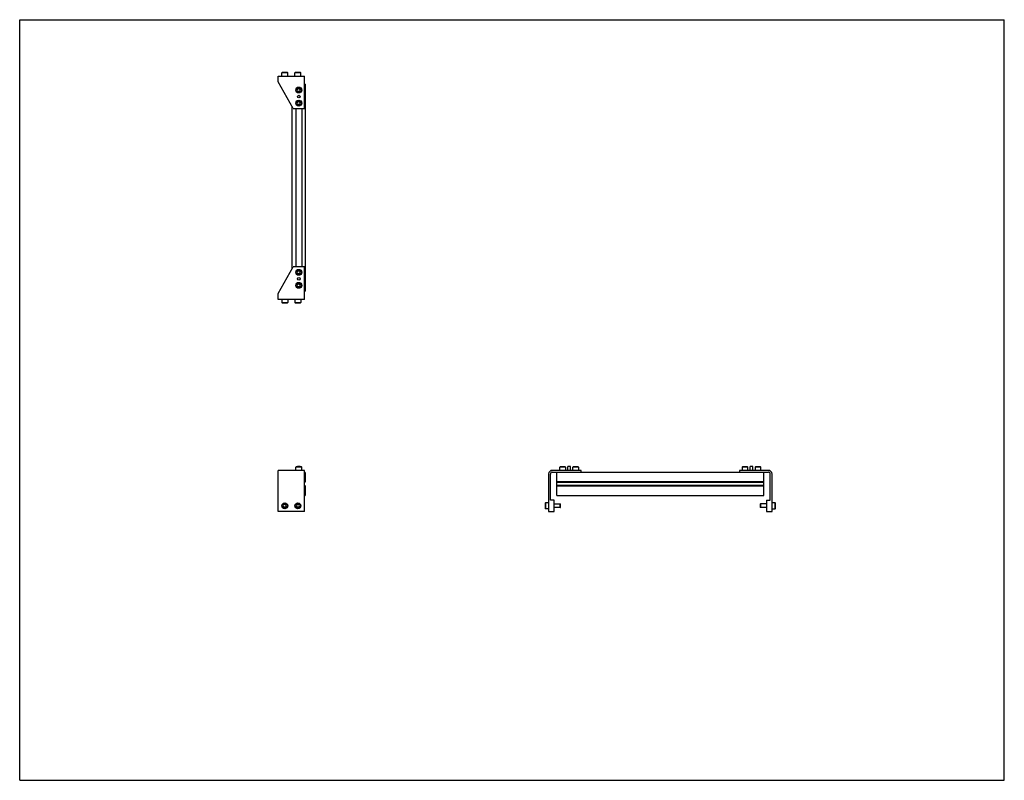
# Model space of a CAD drawing. Header units: inches. Extents: x 0 to 66, y 0 to 51.
import ezdxf

# ---------------------------------------------------------------- set-up
doc = ezdxf.new("R2010")
doc.units = ezdxf.units.IN
doc.header["$LTSCALE"] = 3.63
doc.header["$MEASUREMENT"] = 0
doc.layers.get('0').update_dxf_attribs({"linetype": 'CONTINUOUS'})
for name, color, linetype in [('677721_1_BL1', 7, 'CONTINUOUS'), ('BRACKET_L_BL0', 7, 'CONTINUOUS'), ('BRACKET_R_BL2', 7, 'CONTINUOUS')]:
    doc.layers.add(name, color=color, linetype=linetype)

# ---------------------------------------------------------------- blocks, each defined once
blk = doc.blocks.new('BRACKET_L_BL0', base_point=(27.489, 26.235))
at = {"layer": 'BRACKET_L_BL0', "color": 7, "linetype": 'CONTINUOUS'}
for p, q in [((17.333, 32.647), (18.333, 34.437)), ((19.083, 34.437), (18.333, 34.437)), ((19.083, 32.247), (19.083, 34.437)), ((18.651, 34.161), (18.594, 34.062)), ((18.594, 34.062), (18.651, 33.964)), ((18.651, 34.161), (18.765, 34.161)), ((18.765, 33.964), (18.651, 33.964)), ((18.821, 34.062), (18.765, 34.161)), ((18.765, 33.964), (18.821, 34.062)), ((18.651, 33.286), (18.594, 33.187)), ((18.594, 33.187), (18.651, 33.089)), ((18.651, 33.286), (18.765, 33.286)), ((18.765, 33.089), (18.651, 33.089)), ((18.821, 33.187), (18.765, 33.286)), ((18.765, 33.089), (18.821, 33.187)), ((17.333, 32.247), (17.333, 32.647)), ((19.083, 32.247), (17.333, 32.247)), ((17.574, 32.247), (17.574, 32.035)), ((17.574, 32.035), (17.968, 32.035)), ((17.574, 32.035), (17.597, 32.011)), ((17.597, 32.011), (17.944, 32.011)), ((17.968, 32.035), (17.944, 32.011)), ((17.968, 32.247), (17.968, 32.035)), ((18.449, 32.247), (18.449, 32.035)), ((18.449, 32.035), (18.843, 32.035)), ((18.449, 32.035), (18.472, 32.011)), ((18.472, 32.011), (18.819, 32.011)), ((18.843, 32.035), (18.819, 32.011)), ((18.843, 32.247), (18.843, 32.035)), ((17.333, 18.033), (17.333, 20.783)), ((19.083, 20.783), (17.333, 20.783)), ((18.511, 20.996), (18.534, 21.02)), ((18.511, 20.783), (18.511, 20.996)), ((18.905, 20.996), (18.511, 20.996)), ((18.881, 21.02), (18.534, 21.02)), ((18.621, 21.02), (18.621, 21.033)), ((18.794, 21.033), (18.621, 21.033)), ((18.794, 21.033), (18.794, 21.02)), ((18.905, 20.996), (18.881, 21.02)), ((18.905, 20.783), (18.905, 20.996)), ((19.083, 18.033), (19.083, 20.783)), ((35.456, 20.533), (35.456, 18.033)), ((35.576, 18.783), (35.576, 20.538)), ((35.701, 20.663), (36.007, 20.663)), ((37.646, 20.783), (35.706, 20.783)), ((36.222, 21.02), (36.199, 20.996)), ((36.199, 20.783), (36.199, 20.996)), ((36.593, 20.996), (36.199, 20.996)), ((36.569, 21.02), (36.222, 21.02)), ((36.593, 20.996), (36.569, 21.02)), ((36.593, 20.996), (36.593, 20.783)), ((36.749, 20.783), (36.749, 21.033)), ((36.922, 21.033), (36.749, 21.033)), ((36.922, 20.783), (36.922, 21.033)), ((37.097, 21.02), (37.074, 20.996)), ((37.074, 20.783), (37.074, 20.996)), ((37.468, 20.996), (37.074, 20.996)), ((37.444, 21.02), (37.097, 21.02)), ((37.468, 20.996), (37.444, 21.02)), ((37.468, 20.996), (37.468, 20.783)), ((37.646, 20.663), (37.646, 20.783)), ((17.714, 18.507), (17.657, 18.408)), ((17.714, 18.507), (17.828, 18.507)), ((17.884, 18.408), (17.828, 18.507)), ((18.589, 18.507), (18.532, 18.408)), ((18.589, 18.507), (18.703, 18.507)), ((18.759, 18.408), (18.703, 18.507)), ((35.243, 18.605), (35.219, 18.582)), ((35.219, 18.582), (35.219, 18.235)), ((35.243, 18.605), (35.243, 18.212)), ((35.456, 18.605), (35.243, 18.605)), ((35.826, 18.783), (35.576, 18.783)), ((35.826, 18.033), (35.826, 18.783)), ((35.826, 18.527), (36.239, 18.527)), ((36.239, 18.29), (36.239, 18.527)), ((36.243, 18.523), (36.239, 18.527)), ((36.243, 18.294), (36.243, 18.523)), ((19.083, 18.033), (17.333, 18.033)), ((17.657, 18.408), (17.714, 18.31)), ((17.828, 18.31), (17.714, 18.31)), ((17.828, 18.31), (17.884, 18.408)), ((18.532, 18.408), (18.589, 18.31)), ((18.703, 18.31), (18.589, 18.31)), ((18.703, 18.31), (18.759, 18.408)), ((35.243, 18.212), (35.219, 18.235)), ((35.456, 18.212), (35.243, 18.212)), ((35.456, 18.033), (35.826, 18.033)), ((36.239, 18.29), (35.826, 18.29)), ((36.239, 18.29), (36.243, 18.294))]:
    blk.add_line(p, q, dxfattribs=at)
for centre, radius in [((18.708, 34.062), 0.197), ((18.708, 34.062), 0.173), ((18.708, 33.627), 0.0865), ((18.708, 33.187), 0.197), ((18.708, 33.187), 0.173), ((17.771, 18.408), 0.197), ((17.771, 18.408), 0.173), ((18.646, 18.408), 0.197), ((18.646, 18.408), 0.173)]:
    blk.add_circle(centre, radius, dxfattribs=at)
for centre, radius in [((35.706, 20.533), 0.25), ((35.701, 20.538), 0.125)]:
    blk.add_arc(centre, radius, 90, 180, dxfattribs=at)
blk = doc.blocks.new('677721_1_BL1', base_point=(34.074, 32.881))
at = {"layer": '677721_1_BL1', "color": 7, "linetype": 'CONTINUOUS'}
for p, q in [((19.083, 46.673), (19.149, 46.673)), ((19.149, 32.798), (19.149, 46.673)), ((18.267, 34.319), (18.267, 45.153)), ((18.511, 45.034), (18.511, 34.437)), ((18.905, 45.034), (18.905, 34.437)), ((19.149, 32.798), (19.083, 32.798)), ((19.086, 20.663), (19.083, 20.663)), ((19.149, 20.024), (19.149, 20.601)), ((36.007, 19.088), (36.007, 20.663)), ((36.007, 20.663), (49.882, 20.663)), ((49.882, 19.088), (49.882, 20.663)), ((19.083, 19.986), (19.099, 20)), ((19.099, 20), (19.113, 19.988)), ((19.149, 20.024), (19.113, 19.988)), ((49.882, 20.024), (36.007, 20.024)), ((49.882, 19.988), (36.007, 19.988)), ((49.882, 19.977), (36.007, 19.977)), ((19.099, 19.774), (19.083, 19.76)), ((19.113, 19.762), (19.099, 19.774)), ((19.149, 19.726), (19.113, 19.762)), ((19.149, 19.151), (19.149, 19.726)), ((49.882, 19.774), (36.007, 19.774)), ((49.882, 19.762), (36.007, 19.762)), ((49.882, 19.726), (36.007, 19.726)), ((19.083, 19.088), (19.086, 19.088)), ((36.007, 19.088), (49.882, 19.088))]:
    blk.add_line(p, q, dxfattribs=at)
for centre, start, end in [((19.086, 20.601), 0, 90), ((19.086, 19.151), 270, 360)]:
    blk.add_arc(centre, 0.0625, start, end, dxfattribs=at)
blk = doc.blocks.new('BRACKET_R_BL2', base_point=(34.001, 32.747))
at = {"layer": 'BRACKET_R_BL2', "color": 7, "linetype": 'CONTINUOUS'}
for p, q in [((17.333, 46.824), (17.333, 47.224)), ((17.333, 47.224), (19.083, 47.224)), ((17.573, 47.437), (17.596, 47.461)), ((17.573, 47.224), (17.573, 47.437)), ((17.967, 47.437), (17.573, 47.437)), ((17.943, 47.461), (17.596, 47.461)), ((17.967, 47.437), (17.943, 47.461)), ((17.967, 47.224), (17.967, 47.437)), ((18.448, 47.437), (18.471, 47.461)), ((18.448, 47.224), (18.448, 47.437)), ((18.842, 47.437), (18.448, 47.437)), ((18.818, 47.461), (18.471, 47.461)), ((18.842, 47.437), (18.818, 47.461)), ((18.842, 47.224), (18.842, 47.437)), ((19.083, 45.034), (19.083, 47.224)), ((18.333, 45.034), (17.333, 46.824)), ((18.651, 46.383), (18.594, 46.284)), ((18.594, 46.284), (18.651, 46.186)), ((18.651, 46.383), (18.765, 46.383)), ((18.821, 46.284), (18.765, 46.383)), ((18.765, 46.186), (18.821, 46.284)), ((18.765, 46.186), (18.651, 46.186)), ((18.333, 45.034), (19.083, 45.034)), ((18.651, 45.508), (18.594, 45.409)), ((18.594, 45.409), (18.651, 45.311)), ((18.651, 45.508), (18.765, 45.508)), ((18.765, 45.311), (18.651, 45.311)), ((18.821, 45.409), (18.765, 45.508)), ((18.765, 45.311), (18.821, 45.409)), ((50.183, 20.783), (48.243, 20.783)), ((48.243, 20.783), (48.243, 20.663)), ((48.421, 20.996), (48.444, 21.02)), ((48.815, 20.996), (48.421, 20.996)), ((48.421, 20.996), (48.421, 20.783)), ((48.791, 21.02), (48.444, 21.02)), ((48.815, 20.996), (48.791, 21.02)), ((48.815, 20.783), (48.815, 20.996)), ((49.139, 21.033), (48.966, 21.033)), ((48.966, 20.783), (48.966, 21.033)), ((49.139, 20.783), (49.139, 21.033)), ((49.296, 20.996), (49.319, 21.02)), ((49.69, 20.996), (49.296, 20.996)), ((49.296, 20.996), (49.296, 20.783)), ((49.666, 21.02), (49.319, 21.02)), ((49.69, 20.996), (49.666, 21.02)), ((49.69, 20.783), (49.69, 20.996)), ((49.882, 20.663), (50.188, 20.663)), ((50.313, 18.783), (50.313, 20.538)), ((50.433, 18.033), (50.433, 20.533)), ((49.649, 18.527), (49.645, 18.523)), ((49.645, 18.523), (49.645, 18.294)), ((50.063, 18.527), (49.649, 18.527)), ((49.649, 18.527), (49.649, 18.29)), ((50.063, 18.783), (50.313, 18.783)), ((50.063, 18.783), (50.063, 18.033)), ((50.645, 18.605), (50.433, 18.605)), ((50.645, 18.605), (50.669, 18.582)), ((50.645, 18.212), (50.645, 18.605)), ((50.669, 18.235), (50.669, 18.582)), ((49.649, 18.29), (49.645, 18.294)), ((50.063, 18.29), (49.649, 18.29)), ((50.063, 18.033), (50.433, 18.033)), ((50.433, 18.212), (50.645, 18.212)), ((50.669, 18.235), (50.645, 18.212))]:
    blk.add_line(p, q, dxfattribs=at)
for centre, radius in [((18.708, 46.284), 0.197), ((18.708, 46.284), 0.173), ((18.708, 45.409), 0.197), ((18.708, 45.409), 0.173), ((18.708, 45.844), 0.0865)]:
    blk.add_circle(centre, radius, dxfattribs=at)
for centre, radius in [((50.183, 20.533), 0.25), ((50.188, 20.538), 0.125)]:
    blk.add_arc(centre, radius, 0, 90, dxfattribs=at)

msp = doc.modelspace()

# ---------------------------------------------------------------- linework, layer by layer
at = {"color": 7, "linetype": 'CONTINUOUS'}
for p, q in [((0, 0), (0, 51)), ((0, 51), (66, 51)), ((66, 0), (66, 51)), ((0, 0), (66, 0))]:
    msp.add_line(p, q, dxfattribs=at)

# ---------------------------------------------------------------- block references
at = {"layer": '677721_1_BL1'}
msp.add_blockref('677721_1_BL1', (34.074, 32.881), dxfattribs=at)
at = {"layer": 'BRACKET_L_BL0'}
msp.add_blockref('BRACKET_L_BL0', (27.489, 26.235), dxfattribs=at)
at = {"layer": 'BRACKET_R_BL2'}
msp.add_blockref('BRACKET_R_BL2', (34.001, 32.747), dxfattribs=at)

doc.saveas('drawing.dxf')
